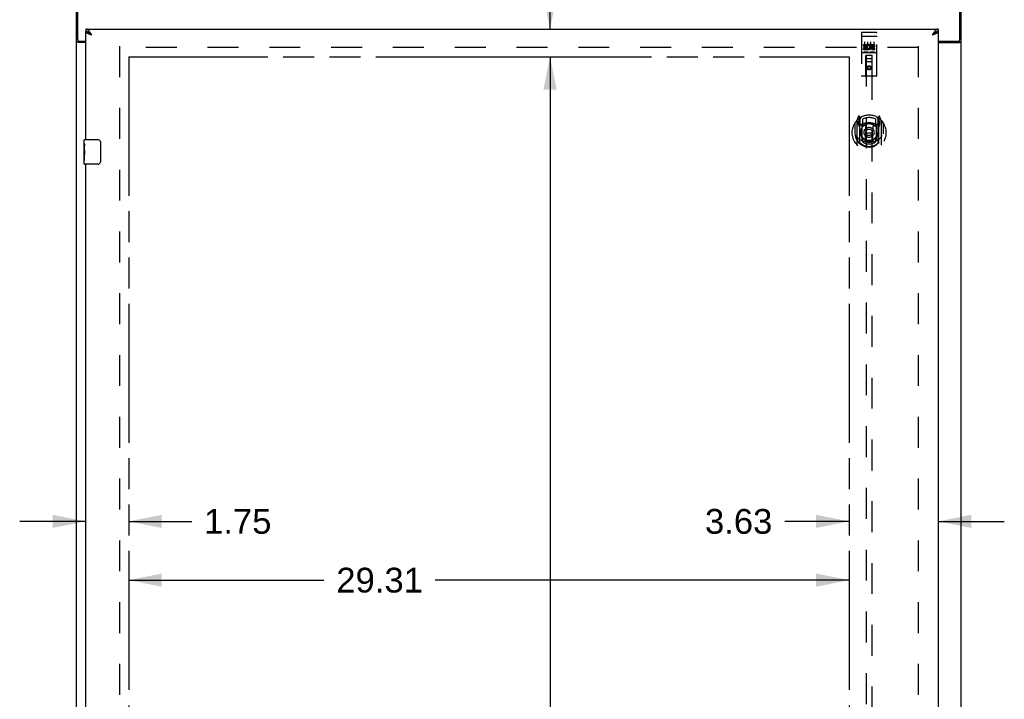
# Model space of a CAD drawing. Header units: inches. Extents: x 0 to 229, y 0 to 148.
# Tile 4 of 11: x 69 to 109, y 70 to 98. Entities that reach past the tile are written whole.
import ezdxf

# ---------------------------------------------------------------- set-up
doc = ezdxf.new("R2010")
doc.units = ezdxf.units.IN
doc.header["$LTSCALE"] = 12.573106
doc.header["$MEASUREMENT"] = 0
doc.linetypes.add('HIDDEN', pattern=[0.2, 0.1, -0.1])
doc.linetypes.add('PHANTOM', pattern=[0.8, 0.45, -0.05, 0.1, -0.05, 0.1, -0.05])
doc.layers.get('0').update_dxf_attribs({"linetype": 'CONTINUOUS'})
for name, color, linetype in [('02___PRT_ALL_AXES', 7, 'CONTINUOUS'), ('AVAILABLE_DOOR_SPACE', 7, 'CONTINUOUS'), ('DEFAULT_2', 8, 'HIDDEN'), ('DIMENSIONS', 7, 'CONTINUOUS')]:
    doc.layers.add(name, color=color, linetype=linetype)
doc.styles.get("Standard").update_dxf_attribs({"font": 'arial.ttf'})
doc.dimstyles.new('DIMSTYLE_2', dxfattribs={"dimtxt": 1.008538, "dimasz": 1.344717, "dimexe": 0.09, "dimexo": 0.07, "dimgap": 0.0375, "dimtad": 0, "dimtih": 1, "dimtoh": 1, "dimzin": 4, "dimdsep": 46, "dimtxsty": 'Standard', "dimblk": '_FILLED', "dimblk1": '_FILLED', "dimblk2": '_FILLED', "dimcen": 0.09, "dimazin": 1, "dimtfac": 1, "dimtdec": 3, "dimtofl": 0, "dimtmove": 0, "dimatfit": 3, "dimldrblk": '_FILLED', "dimfxl": 1, "dimtolj": 1, "dimtzin": 4, "dimarcsym": 0})

# ---------------------------------------------------------------- blocks, each defined once
blk = doc.blocks.new('_FILLED')
at = {"color": 0, "linetype": 'ByBlock'}
blk.add_solid([(0, 0), (-1, 0.2), (-1, -0.2)], dxfattribs=at)
blk = doc.blocks.new('*D11')
at = {"layer": 'DIMENSIONS', "color": 2, "linetype": 'Continuous'}
for p, q in [((71.959, 77.451), (69.27, 77.451)), ((73.709, 77.451), (76.27, 77.451))]:
    blk.add_line(p, q, dxfattribs=at)
at = {"layer": 'DIMENSIONS', "color": 2, "linetype": 'Continuous', "xscale": 1.3447171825, "yscale": 1.3447171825, "zscale": 1.3447171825}
blk.add_blockref('_FILLED', (71.959, 77.451), dxfattribs=at)
at = {"layer": 'DIMENSIONS', "color": 2, "linetype": 'Continuous', "xscale": 1.3447171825, "yscale": 1.3447171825, "zscale": 1.3447171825, "rotation": 180}
blk.add_blockref('_FILLED', (73.709, 77.451), dxfattribs=at)
at = {"layer": 'DIMENSIONS', "color": 2, "linetype": 'Continuous', "insert": (76.774, 77.955), "char_height": 1.0085, "width": 2.74067, "attachment_point": 1, "line_spacing_factor": 0.9}
blk.add_mtext('1.75', dxfattribs=at)
blk = doc.blocks.new('*D12')
at = {"layer": 'DIMENSIONS', "color": 2, "linetype": 'Continuous'}
for p, q in [((73.709, 75.06), (81.65, 75.06)), ((103.022, 75.06), (86.183, 75.06))]:
    blk.add_line(p, q, dxfattribs=at)
at = {"layer": 'DIMENSIONS', "color": 2, "linetype": 'Continuous', "xscale": 1.3447171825, "yscale": 1.3447171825, "zscale": 1.3447171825, "rotation": 180}
blk.add_blockref('_FILLED', (73.709, 75.06), dxfattribs=at)
at = {"layer": 'DIMENSIONS', "color": 2, "linetype": 'Continuous', "xscale": 1.3447171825, "yscale": 1.3447171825, "zscale": 1.3447171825}
blk.add_blockref('_FILLED', (103.022, 75.06), dxfattribs=at)
at = {"layer": 'DIMENSIONS', "color": 2, "linetype": 'Continuous', "insert": (83.916, 75.564), "char_height": 1.0085, "width": 3.52426, "attachment_point": 2, "line_spacing_factor": 0.9}
blk.add_mtext('29.31', dxfattribs=at)
blk = doc.blocks.new('*D13')
at = {"layer": 'DIMENSIONS', "color": 2, "linetype": 'Continuous'}
for p, q in [((103.022, 77.451), (100.401, 77.451)), ((106.647, 77.451), (109.336, 77.451))]:
    blk.add_line(p, q, dxfattribs=at)
at = {"layer": 'DIMENSIONS', "color": 2, "linetype": 'Continuous', "xscale": 1.3447171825, "yscale": 1.3447171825, "zscale": 1.3447171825}
blk.add_blockref('_FILLED', (103.022, 77.451), dxfattribs=at)
at = {"layer": 'DIMENSIONS', "color": 2, "linetype": 'Continuous', "xscale": 1.3447171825, "yscale": 1.3447171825, "zscale": 1.3447171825, "rotation": 180}
blk.add_blockref('_FILLED', (106.647, 77.451), dxfattribs=at)
at = {"layer": 'DIMENSIONS', "color": 2, "linetype": 'Continuous', "insert": (99.897, 77.955), "char_height": 1.0085, "width": 2.74067, "attachment_point": 3, "line_spacing_factor": 0.9}
blk.add_mtext('3.63', dxfattribs=at)
blk = doc.blocks.new('*D14')
at = {"layer": 'DIMENSIONS', "color": 2, "linetype": 'Continuous'}
for p, q in [((90.85, 97.49), (90.85, 101.757)), ((90.85, 101.757), (92.026, 101.757)), ((90.85, 96.365), (90.85, 93.675))]:
    blk.add_line(p, q, dxfattribs=at)
at = {"layer": 'DIMENSIONS', "color": 2, "linetype": 'Continuous', "xscale": 1.3447171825, "yscale": 1.3447171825, "zscale": 1.3447171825}
for p, rotation in [((90.85, 97.49), 270), ((90.85, 96.365), 90)]:
    blk.add_blockref('_FILLED', p, dxfattribs=dict(at, rotation=rotation))
at = {"layer": 'DIMENSIONS', "color": 2, "linetype": 'Continuous', "insert": (92.531, 102.261), "char_height": 1.0085, "width": 2.74067, "attachment_point": 1, "line_spacing_factor": 0.9}
blk.add_mtext('1.13', dxfattribs=at)
blk = doc.blocks.new('*D15')
at = {"layer": 'DIMENSIONS', "color": 2, "linetype": 'Continuous'}
for p, q in [((90.85, 96.365), (90.85, 54.588)), ((90.85, 18.115), (90.85, 52.571))]:
    blk.add_line(p, q, dxfattribs=at)
at = {"layer": 'DIMENSIONS', "color": 2, "linetype": 'Continuous', "xscale": 1.3447171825, "yscale": 1.3447171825, "zscale": 1.3447171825}
for p, rotation in [((90.85, 96.365), 90), ((90.85, 18.115), 270)]:
    blk.add_blockref('_FILLED', p, dxfattribs=dict(at, rotation=rotation))
at = {"layer": 'DIMENSIONS', "color": 2, "linetype": 'Continuous', "insert": (90.85, 54.084), "char_height": 1.0085, "width": 3.52426, "attachment_point": 2, "line_spacing_factor": 0.9}
blk.add_mtext('78.25', dxfattribs=at)

msp = doc.modelspace()

# ---------------------------------------------------------------- linework, layer by layer
at = {"color": 3, "linetype": 'Continuous'}
for p, q in [((71.636, 97.059), (71.636, 100.24)), ((107.532, 97.059), (107.532, 100.24)), ((71.584, 10.344), (71.584, 100.136)), ((107.584, 10.344), (107.584, 100.136)), ((71.959, 97.49), (106.647, 97.49)), ((71.959, 92.99), (71.959, 97.386)), ((106.647, 97.386), (106.647, 17.094)), ((71.696, 96.999), (71.959, 96.999)), ((106.647, 96.999), (107.472, 96.999)), ((71.959, 96.947), (71.654, 96.947)), ((106.647, 96.947), (107.514, 96.947)), ((71.959, 69.49), (71.959, 91.99))]:
    msp.add_line(p, q, dxfattribs=at)
at = {"color": 7, "linetype": 'Continuous'}
for p, q in [((71.959, 97.49), (71.959, 97.386)), ((106.647, 97.49), (106.647, 97.386)), ((71.688, 96.988), (71.584, 96.988)), ((71.688, 96.988), (71.688, 97)), ((72.082, 97.344), (72.071, 97.351)), ((106.546, 97.357), (106.535, 97.351)), ((107.48, 97), (107.48, 96.988)), ((107.48, 96.988), (107.584, 96.988)), ((71.899, 92.829), (71.899, 92.975)), ((71.914, 92.99), (72.454, 92.99)), ((71.899, 92.571), (71.899, 92.605)), ((72.554, 92.89), (72.554, 92.09)), ((71.899, 92.374), (71.899, 92.406)), ((71.899, 92.005), (71.899, 92.144)), ((72.454, 91.99), (71.914, 91.99))]:
    msp.add_line(p, q, dxfattribs=at)
at = {"color": 3, "linetype": 'Continuous'}
for points in [[(72.116, 97.377), (72.105, 97.391), (72.094, 97.405), (72.082, 97.418), (72.071, 97.43), (72.06, 97.441), (72.049, 97.451), (72.038, 97.46), (72.026, 97.468), (72.015, 97.474), (72.004, 97.48), (71.993, 97.484), (71.982, 97.487), (71.97, 97.489), (71.959, 97.49)], [(72.069, 97.297), (72.056, 97.303), (72.043, 97.309), (72.031, 97.315), (72.02, 97.32), (72.01, 97.326), (72.001, 97.332), (71.992, 97.338), (71.985, 97.344), (71.978, 97.35), (71.972, 97.356), (71.968, 97.362), (71.964, 97.368), (71.961, 97.374), (71.96, 97.38), (71.959, 97.386)], [(72.206, 97.243), (72.194, 97.261), (72.183, 97.278), (72.172, 97.296), (72.161, 97.313), (72.15, 97.329), (72.138, 97.346), (72.127, 97.361), (72.116, 97.377)], [(106.501, 97.391), (106.49, 97.377), (106.479, 97.361), (106.467, 97.346), (106.456, 97.329), (106.445, 97.313), (106.434, 97.296), (106.423, 97.278), (106.411, 97.261), (106.4, 97.243)], [(106.647, 97.49), (106.635, 97.489), (106.624, 97.487), (106.613, 97.484), (106.602, 97.48), (106.591, 97.474), (106.579, 97.468), (106.568, 97.46), (106.557, 97.451), (106.546, 97.441), (106.535, 97.43), (106.523, 97.418), (106.512, 97.405), (106.501, 97.391)], [(106.647, 97.386), (106.646, 97.38), (106.645, 97.374), (106.642, 97.368), (106.638, 97.362), (106.634, 97.356), (106.628, 97.35), (106.621, 97.344), (106.614, 97.338), (106.605, 97.332), (106.596, 97.326), (106.586, 97.32), (106.575, 97.315), (106.563, 97.309), (106.55, 97.303)], [(71.628, 96.959), (71.62, 96.962), (71.616, 96.963), (71.612, 96.965), (71.608, 96.966), (71.605, 96.967), (71.602, 96.969), (71.599, 96.97), (71.596, 96.972), (71.593, 96.973), (71.591, 96.975), (71.589, 96.977), (71.588, 96.978), (71.586, 96.98), (71.586, 96.982), (71.585, 96.984), (71.584, 96.986), (71.584, 96.988)], [(72.206, 97.243), (72.19, 97.249), (72.174, 97.255), (72.158, 97.261), (72.142, 97.267), (72.126, 97.273), (72.111, 97.279), (72.097, 97.285), (72.082, 97.291), (72.069, 97.297)], [(106.55, 97.303), (106.537, 97.297), (106.523, 97.291), (106.509, 97.285), (106.495, 97.279), (106.479, 97.273), (106.464, 97.267), (106.448, 97.261), (106.432, 97.255), (106.416, 97.249), (106.4, 97.243)], [(107.514, 96.947), (107.516, 96.949), (107.519, 96.95), (107.522, 96.952), (107.525, 96.953), (107.529, 96.955), (107.532, 96.956), (107.536, 96.958), (107.541, 96.959), (107.549, 96.962)], [(107.549, 96.962), (107.553, 96.963), (107.556, 96.965), (107.56, 96.966), (107.563, 96.967), (107.567, 96.969), (107.569, 96.97), (107.572, 96.972), (107.575, 96.973), (107.577, 96.975), (107.579, 96.977), (107.581, 96.978), (107.582, 96.98), (107.583, 96.982), (107.584, 96.984), (107.584, 96.986), (107.584, 96.988)], [(71.654, 96.947), (71.652, 96.949), (71.649, 96.95), (71.647, 96.952), (71.643, 96.953), (71.64, 96.955), (71.636, 96.956), (71.632, 96.958), (71.628, 96.959)]]:
    msp.add_lwpolyline(points, dxfattribs=at)
at = {"color": 7, "linetype": 'Continuous'}
for points in [[(72.071, 97.351), (72.06, 97.357), (72.049, 97.363), (72.038, 97.368), (72.026, 97.373), (72.015, 97.377), (72.004, 97.38), (71.993, 97.383), (71.982, 97.384), (71.97, 97.385), (71.959, 97.386)], [(106.647, 97.386), (106.635, 97.385), (106.624, 97.384), (106.613, 97.383), (106.602, 97.38), (106.591, 97.377), (106.579, 97.373), (106.568, 97.368), (106.557, 97.363), (106.546, 97.357)], [(71.703, 96.973), (71.701, 96.974), (71.699, 96.976), (71.696, 96.977), (71.694, 96.979), (71.692, 96.98), (71.691, 96.982), (71.69, 96.983), (71.689, 96.985), (71.688, 96.986), (71.688, 96.988)], [(71.729, 96.947), (71.729, 96.949), (71.728, 96.952), (71.728, 96.954), (71.727, 96.955), (71.726, 96.957), (71.725, 96.959), (71.724, 96.961), (71.722, 96.962), (71.72, 96.964), (71.718, 96.965), (71.716, 96.967), (71.713, 96.968), (71.711, 96.969), (71.709, 96.971), (71.703, 96.973)], [(72.206, 97.243), (72.195, 97.25), (72.183, 97.258), (72.172, 97.265), (72.162, 97.272), (72.151, 97.279), (72.141, 97.286), (72.131, 97.293), (72.122, 97.3), (72.113, 97.307), (72.105, 97.315), (72.097, 97.322), (72.09, 97.329), (72.084, 97.336), (72.079, 97.343), (72.075, 97.349)], [(72.206, 97.243), (72.194, 97.253), (72.183, 97.264), (72.172, 97.274), (72.161, 97.283), (72.15, 97.293), (72.138, 97.302), (72.127, 97.312), (72.116, 97.32), (72.105, 97.329), (72.094, 97.337), (72.082, 97.344)], [(106.535, 97.351), (106.523, 97.344), (106.512, 97.337), (106.501, 97.329), (106.49, 97.32), (106.479, 97.312), (106.467, 97.302), (106.456, 97.293), (106.445, 97.283), (106.434, 97.274), (106.423, 97.264), (106.411, 97.253), (106.4, 97.243)], [(106.531, 97.349), (106.527, 97.343), (106.522, 97.336), (106.515, 97.329), (106.509, 97.322), (106.501, 97.315), (106.493, 97.307), (106.484, 97.3), (106.475, 97.293), (106.465, 97.286), (106.455, 97.279), (106.444, 97.272), (106.433, 97.265), (106.422, 97.258), (106.411, 97.25), (106.4, 97.243)], [(107.44, 96.947), (107.44, 96.949), (107.44, 96.952), (107.441, 96.954), (107.441, 96.955), (107.442, 96.957), (107.443, 96.959), (107.445, 96.961), (107.447, 96.962), (107.448, 96.964), (107.451, 96.965), (107.453, 96.967), (107.455, 96.968), (107.457, 96.969), (107.46, 96.971)], [(107.46, 96.971), (107.465, 96.973), (107.467, 96.974), (107.47, 96.976), (107.472, 96.977), (107.474, 96.979), (107.476, 96.98), (107.478, 96.982), (107.479, 96.983), (107.48, 96.985), (107.48, 96.986), (107.48, 96.988)], [(72.547, 92.926), (72.549, 92.92), (72.551, 92.914), (72.552, 92.908), (72.553, 92.902), (72.554, 92.896), (72.554, 92.89)], [(72.554, 92.09), (72.554, 92.083), (72.553, 92.077), (72.552, 92.071), (72.551, 92.065), (72.549, 92.059), (72.547, 92.054)]]:
    msp.add_lwpolyline(points, dxfattribs=at)
at = {"color": 3, "linetype": 'Continuous'}
for centre, start, end in [((71.696, 97.059), 180, 270), ((107.472, 97.059), 270, 360)]:
    msp.add_arc(centre, 0.06, start, end, dxfattribs=at)
at = {"color": 7, "linetype": 'Continuous'}
for centre, radius, start, end in [((71.914, 92.975), 0.015, 90, 180), ((72.454, 92.89), 0.1, 21.1999, 90), ((71.914, 92.005), 0.015, 180, 270), ((72.454, 92.09), 0.1, 270, 338.7946)]:
    msp.add_arc(centre, radius, start, end, dxfattribs=at)
at = {"layer": '02___PRT_ALL_AXES', "color": 8, "linetype": 'HIDDEN'}
for p, q in [((103.552, 97.357), (104.117, 97.357)), ((103.602, 96.822), (103.602, 96.865)), ((103.602, 96.865), (103.758, 96.865)), ((103.602, 96.822), (103.716, 96.822)), ((103.602, 96.651), (103.602, 96.694)), ((103.602, 96.694), (103.716, 96.694)), ((103.602, 96.651), (103.758, 96.651)), ((103.624, 96.737), (103.624, 96.78)), ((103.624, 96.78), (103.716, 96.78)), ((103.624, 96.737), (103.716, 96.737)), ((103.716, 96.78), (103.716, 96.822)), ((103.716, 96.694), (103.716, 96.737)), ((103.758, 96.687), (103.758, 96.865)), ((103.758, 96.687), (103.771, 96.705)), ((103.758, 96.651), (103.758, 96.664)), ((103.762, 96.662), (103.758, 96.664)), ((103.783, 96.816), (103.766, 96.856)), ((103.915, 96.822), (103.915, 96.865)), ((103.915, 96.865), (104.007, 96.865)), ((103.915, 96.822), (104.007, 96.822)), ((103.975, 96.737), (104.021, 96.737)), ((103.979, 96.778), (104.007, 96.778)), ((103.979, 96.694), (104.071, 96.694)), ((103.979, 96.651), (104.071, 96.651)), ((104.071, 96.651), (104.071, 96.694)), ((103.552, 96.529), (104.117, 96.529))]:
    msp.add_line(p, q, dxfattribs=at)
at = {"layer": '02___PRT_ALL_AXES', "color": 7, "linetype": 'Continuous'}
for p, q in [((71.899, 92.829), (71.899, 92.975)), ((71.899, 92.571), (71.899, 92.828)), ((71.905, 92.773), (71.899, 92.773)), ((71.899, 92.605), (71.906, 92.605)), ((71.899, 92.005), (71.899, 92.569)), ((71.906, 92.605), (71.906, 92.741)), ((71.901, 92.542), (71.899, 92.542)), ((71.899, 92.41), (71.905, 92.41)), ((71.899, 92.374), (71.906, 92.374)), ((71.899, 92.311), (71.906, 92.311)), ((71.901, 92.544), (71.902, 92.522)), ((71.906, 92.144), (71.906, 92.374)), ((71.899, 92.144), (71.906, 92.144))]:
    msp.add_line(p, q, dxfattribs=at)
for points in [[(71.899, 92.829), (71.899, 92.825), (71.9, 92.821), (71.9, 92.815), (71.902, 92.802)], [(71.899, 92.571), (71.899, 92.563), (71.9, 92.554), (71.901, 92.544)], [(71.902, 92.802), (71.903, 92.795), (71.904, 92.786), (71.905, 92.778)], [(71.905, 92.778), (71.905, 92.769), (71.906, 92.76), (71.906, 92.751), (71.906, 92.741)], [(71.902, 92.522), (71.903, 92.51), (71.904, 92.498), (71.905, 92.486), (71.906, 92.473), (71.906, 92.461), (71.906, 92.448), (71.906, 92.435), (71.906, 92.422), (71.905, 92.41), (71.904, 92.397), (71.903, 92.385)]]:
    msp.add_lwpolyline(points, dxfattribs=at)
at = {"layer": '02___PRT_ALL_AXES', "color": 8, "linetype": 'HIDDEN'}
msp.add_circle((103.834, 95.912), 0.085, dxfattribs=at)
for centre, radius, start, end in [((103.808, 96.758), 0.107, 244.2636, 113.4027), ((103.808, 96.758), 0.0639, 234.8895, 113.4026), ((103.979, 96.715), 0.0635, 90, 270), ((103.979, 96.716), 0.0219, 100.307, 270), ((104.007, 96.8), 0.0644, 282.2995, 90.0775), ((104.007, 96.8), 0.0219, 269.9011, 90)]:
    msp.add_arc(centre, radius, start, end, dxfattribs=at)
at = {"layer": '02___PRT_ALL_AXES', "color": 7, "linetype": 'Continuous'}
msp.add_ellipse((72.162, 92.406), major_axis=(0.263, 0), ratio=0.432808, start_param=3.141593, end_param=3.321581, dxfattribs=at)
at = {"layer": 'AVAILABLE_DOOR_SPACE', "color": 4, "linetype": 'PHANTOM'}
for p, q in [((73.709, 96.365), (73.709, 18.115)), ((73.709, 96.365), (89.288, 96.365)), ((89.288, 96.365), (89.288, 96.361)), ((89.288, 96.361), (89.318, 96.361)), ((89.318, 96.361), (89.318, 96.365)), ((89.318, 96.365), (103.022, 96.365)), ((103.022, 96.365), (103.022, 58.115))]:
    msp.add_line(p, q, dxfattribs=at)
at = {"layer": 'DEFAULT_2', "color": 8, "linetype": 'HIDDEN'}
for p, q in [((103.522, 97.327), (103.522, 95.602)), ((103.538, 97.199), (103.538, 97.198)), ((103.539, 97.199), (103.538, 97.199)), ((103.54, 97.199), (103.539, 97.199)), ((103.541, 97.199), (103.54, 97.199)), ((103.541, 97.199), (103.541, 97.199)), ((103.542, 97.199), (103.541, 97.199)), ((103.543, 97.199), (103.542, 97.199)), ((103.544, 97.199), (103.543, 97.199)), ((103.545, 97.199), (103.544, 97.199)), ((103.545, 97.199), (103.545, 97.199)), ((103.546, 97.199), (103.545, 97.199)), ((103.547, 97.199), (103.546, 97.199)), ((103.548, 97.199), (103.547, 97.199)), ((103.549, 97.199), (103.548, 97.199)), ((103.55, 97.199), (103.549, 97.199)), ((103.55, 97.199), (103.55, 97.199)), ((103.551, 97.199), (103.55, 97.199)), ((103.551, 97.199), (104.117, 97.199)), ((103.617, 97.357), (103.802, 97.357)), ((103.647, 96.966), (103.647, 96.66)), ((103.772, 96.966), (103.772, 96.66)), ((103.867, 97.357), (104.052, 97.357)), ((103.897, 96.966), (103.897, 96.66)), ((104.022, 96.966), (104.022, 96.66)), ((104.117, 97.199), (104.118, 97.199)), ((104.118, 97.199), (104.118, 97.199)), ((104.118, 97.199), (104.119, 97.199)), ((104.119, 97.199), (104.12, 97.199)), ((104.12, 97.199), (104.121, 97.199)), ((104.121, 97.199), (104.122, 97.199)), ((104.122, 97.199), (104.123, 97.199)), ((104.123, 97.199), (104.123, 97.199)), ((104.123, 97.199), (104.124, 97.199)), ((104.124, 97.199), (104.125, 97.199)), ((104.125, 97.199), (104.126, 97.199)), ((104.126, 97.199), (104.127, 97.199)), ((104.127, 97.199), (104.127, 97.199)), ((104.127, 97.199), (104.128, 97.199)), ((104.128, 97.199), (104.129, 97.199)), ((104.129, 97.199), (104.13, 97.199)), ((104.147, 95.602), (104.147, 97.327)), ((73.334, 96.792), (73.334, 17.688)), ((105.834, 96.74), (73.334, 96.74)), ((105.834, 96.792), (105.834, 17.688)), ((103.552, 96.529), (104.117, 96.529)), ((103.795, 96.545), (103.623, 96.545)), ((103.704, 95.602), (103.708, 96.412)), ((103.962, 96.162), (103.707, 96.162)), ((103.709, 96.412), (103.708, 96.412)), ((103.709, 96.412), (103.709, 59.411)), ((103.959, 96.412), (103.709, 96.412)), ((103.749, 96.287), (103.919, 96.287)), ((104.045, 96.545), (103.873, 96.545)), ((103.959, 59.411), (103.959, 96.412)), ((103.961, 96.412), (103.959, 96.412)), ((103.964, 95.602), (103.961, 96.412)), ((103.834, 95.984), (103.772, 95.948)), ((103.772, 95.948), (103.772, 95.876)), ((103.772, 95.948), (103.782, 95.942)), ((103.772, 95.876), (103.782, 95.882)), ((103.772, 95.876), (103.834, 95.84)), ((103.834, 95.973), (103.782, 95.942)), ((103.782, 95.942), (103.782, 95.882)), ((103.782, 95.882), (103.834, 95.851)), ((103.834, 95.984), (103.834, 95.973)), ((103.897, 95.948), (103.834, 95.984)), ((103.887, 95.942), (103.834, 95.973)), ((103.834, 95.851), (103.887, 95.882)), ((103.834, 95.84), (103.897, 95.876)), ((103.834, 95.84), (103.834, 95.851)), ((103.897, 95.948), (103.887, 95.942)), ((103.887, 95.882), (103.887, 95.942)), ((103.897, 95.876), (103.887, 95.882)), ((103.897, 95.876), (103.897, 95.948)), ((104.117, 95.572), (103.552, 95.572)), ((103.409, 93.938), (103.339, 93.763)), ((103.431, 93.858), (103.43, 93.858)), ((103.43, 93.858), (103.43, 93.858)), ((103.43, 93.858), (103.43, 93.858)), ((103.452, 93.855), (103.437, 93.935)), ((103.452, 92.838), (103.452, 93.855)), ((103.459, 93.807), (103.529, 93.916)), ((103.459, 92.863), (103.459, 93.866)), ((103.462, 93.842), (103.462, 93.634)), ((103.559, 93.82), (103.559, 93.567)), ((104.109, 93.567), (104.109, 93.82)), ((104.139, 93.916), (104.209, 93.807)), ((104.207, 93.634), (104.207, 93.842)), ((104.209, 92.863), (104.209, 93.866)), ((104.231, 93.935), (104.217, 93.855)), ((104.217, 93.855), (104.217, 92.838)), ((104.238, 93.858), (104.234, 93.861)), ((104.33, 93.763), (104.26, 93.938)), ((103.252, 93.656), (103.252, 93.268)), ((103.259, 93.679), (103.259, 93.222)), ((103.334, 93.752), (103.334, 92.785)), ((103.392, 93.747), (103.392, 93.597)), ((103.459, 93.747), (103.392, 93.747)), ((103.392, 93.597), (103.452, 93.597)), ((103.4, 93.74), (103.429, 93.694)), ((103.552, 93.596), (103.479, 93.596)), ((103.482, 93.614), (103.548, 93.614)), ((103.552, 92.955), (103.552, 93.586)), ((103.671, 93.612), (103.702, 93.268)), ((103.997, 93.612), (103.967, 93.268)), ((104.189, 93.596), (104.117, 93.596)), ((104.117, 93.586), (104.117, 92.955)), ((104.121, 93.614), (104.187, 93.614)), ((104.277, 93.747), (104.209, 93.747)), ((104.217, 93.597), (104.277, 93.597)), ((104.239, 93.694), (104.268, 93.74)), ((104.277, 93.597), (104.277, 93.747)), ((104.334, 92.785), (104.334, 93.752)), ((104.409, 93.679), (104.409, 93.222)), ((104.417, 93.268), (104.417, 93.656)), ((103.252, 93.268), (103.267, 93.268)), ((103.259, 93.222), (103.259, 93.219)), ((103.559, 93.006), (103.559, 92.903)), ((103.672, 92.929), (103.702, 93.268)), ((103.702, 93.268), (103.967, 93.268)), ((103.997, 92.929), (103.967, 93.268)), ((104.109, 92.903), (104.109, 93.006)), ((104.417, 93.268), (104.402, 93.268)), ((104.409, 93.222), (104.409, 93.219))]:
    msp.add_line(p, q, dxfattribs=at)
for points in [[(103.538, 97.198), (103.537, 97.198), (103.537, 97.198), (103.536, 97.198), (103.536, 97.198), (103.536, 97.198), (103.535, 97.198), (103.535, 97.198), (103.535, 97.198), (103.534, 97.198), (103.534, 97.198), (103.534, 97.198), (103.533, 97.198), (103.533, 97.198), (103.533, 97.198), (103.532, 97.198), (103.532, 97.197), (103.532, 97.197), (103.531, 97.197), (103.531, 97.197), (103.531, 97.197), (103.53, 97.197), (103.53, 97.197), (103.53, 97.197), (103.53, 97.197), (103.529, 97.197), (103.529, 97.197), (103.529, 97.197), (103.529, 97.197), (103.528, 97.196), (103.528, 97.196), (103.528, 97.196), (103.527, 97.196), (103.527, 97.196), (103.527, 97.196), (103.527, 97.196), (103.527, 97.196), (103.526, 97.196), (103.526, 97.196), (103.526, 97.196), (103.526, 97.196), (103.525, 97.195), (103.525, 97.195), (103.525, 97.195), (103.525, 97.195), (103.525, 97.195), (103.524, 97.195), (103.524, 97.195), (103.524, 97.195), (103.524, 97.195), (103.524, 97.195), (103.524, 97.194), (103.524, 97.194), (103.523, 97.194), (103.523, 97.194), (103.523, 97.194), (103.523, 97.194), (103.523, 97.194), (103.523, 97.194), (103.523, 97.194), (103.523, 97.194), (103.522, 97.194), (103.522, 97.193), (103.522, 97.193), (103.522, 97.193), (103.522, 97.193), (103.522, 97.193), (103.522, 97.193), (103.522, 97.193), (103.522, 97.193), (103.522, 97.193), (103.522, 97.192), (103.522, 97.192), (103.522, 97.192), (103.522, 97.192), (103.522, 97.192), (103.522, 97.192), (103.522, 97.192)], [(104.13, 97.199), (104.13, 97.198), (104.131, 97.198), (104.131, 97.198), (104.132, 97.198), (104.132, 97.198), (104.132, 97.198), (104.133, 97.198), (104.133, 97.198), (104.133, 97.198), (104.134, 97.198), (104.134, 97.198), (104.134, 97.198), (104.135, 97.198), (104.135, 97.198), (104.135, 97.198), (104.136, 97.198), (104.136, 97.198), (104.136, 97.197), (104.137, 97.197), (104.137, 97.197), (104.137, 97.197), (104.138, 97.197), (104.138, 97.197), (104.138, 97.197), (104.139, 97.197), (104.139, 97.197), (104.139, 97.197), (104.139, 97.197), (104.14, 97.197), (104.14, 97.197), (104.14, 97.196), (104.14, 97.196), (104.141, 97.196), (104.141, 97.196), (104.141, 97.196), (104.141, 97.196), (104.142, 97.196), (104.142, 97.196), (104.142, 97.196), (104.142, 97.196), (104.143, 97.196), (104.143, 97.196), (104.143, 97.195), (104.143, 97.195), (104.143, 97.195), (104.144, 97.195), (104.144, 97.195), (104.144, 97.195), (104.144, 97.195), (104.144, 97.195), (104.144, 97.195), (104.145, 97.195), (104.145, 97.194), (104.145, 97.194), (104.145, 97.194), (104.145, 97.194), (104.145, 97.194), (104.145, 97.194), (104.146, 97.194), (104.146, 97.194), (104.146, 97.194), (104.146, 97.194), (104.146, 97.194), (104.146, 97.193), (104.146, 97.193), (104.146, 97.193), (104.146, 97.193), (104.146, 97.193), (104.146, 97.193), (104.146, 97.193), (104.147, 97.193), (104.147, 97.193), (104.147, 97.192), (104.147, 97.192), (104.147, 97.192), (104.147, 97.192), (104.147, 97.192), (104.147, 97.192), (104.147, 97.192)], [(103.623, 96.545), (103.623, 96.545), (103.623, 96.545), (103.623, 96.545), (103.622, 96.545), (103.622, 96.545), (103.622, 96.545), (103.622, 96.545), (103.622, 96.545), (103.621, 96.545), (103.621, 96.545), (103.621, 96.545), (103.621, 96.545), (103.621, 96.545), (103.621, 96.545), (103.62, 96.545), (103.62, 96.545), (103.62, 96.545), (103.62, 96.546), (103.62, 96.546), (103.62, 96.546), (103.62, 96.546), (103.619, 96.546), (103.619, 96.546), (103.619, 96.546), (103.619, 96.546), (103.619, 96.546), (103.619, 96.546), (103.619, 96.546), (103.618, 96.546), (103.618, 96.546), (103.618, 96.546), (103.618, 96.546), (103.618, 96.546), (103.618, 96.546), (103.618, 96.546), (103.618, 96.546), (103.618, 96.546), (103.617, 96.546), (103.617, 96.546), (103.617, 96.546), (103.617, 96.546), (103.617, 96.546), (103.617, 96.546), (103.617, 96.546), (103.617, 96.546), (103.617, 96.546)], [(103.802, 96.546), (103.802, 96.546), (103.802, 96.546), (103.801, 96.546), (103.801, 96.546), (103.801, 96.546), (103.801, 96.546), (103.801, 96.546), (103.801, 96.546), (103.801, 96.546), (103.801, 96.546), (103.801, 96.546), (103.801, 96.546), (103.8, 96.546), (103.8, 96.546), (103.8, 96.546), (103.8, 96.546), (103.8, 96.546), (103.8, 96.546), (103.8, 96.546), (103.8, 96.546), (103.799, 96.546), (103.799, 96.546), (103.799, 96.546), (103.799, 96.546), (103.799, 96.546), (103.799, 96.546), (103.799, 96.546), (103.798, 96.546), (103.798, 96.545), (103.798, 96.545), (103.798, 96.545), (103.798, 96.545), (103.798, 96.545), (103.797, 96.545), (103.797, 96.545), (103.797, 96.545), (103.797, 96.545), (103.797, 96.545), (103.797, 96.545), (103.796, 96.545), (103.796, 96.545), (103.796, 96.545), (103.796, 96.545), (103.796, 96.545), (103.795, 96.545)], [(103.873, 96.545), (103.873, 96.545), (103.873, 96.545), (103.873, 96.545), (103.872, 96.545), (103.872, 96.545), (103.872, 96.545), (103.872, 96.545), (103.872, 96.545), (103.871, 96.545), (103.871, 96.545), (103.871, 96.545), (103.871, 96.545), (103.871, 96.545), (103.871, 96.545), (103.87, 96.545), (103.87, 96.545), (103.87, 96.545), (103.87, 96.546), (103.87, 96.546), (103.87, 96.546), (103.87, 96.546), (103.869, 96.546), (103.869, 96.546), (103.869, 96.546), (103.869, 96.546), (103.869, 96.546), (103.869, 96.546), (103.869, 96.546), (103.868, 96.546), (103.868, 96.546), (103.868, 96.546), (103.868, 96.546), (103.868, 96.546), (103.868, 96.546), (103.868, 96.546), (103.868, 96.546), (103.868, 96.546), (103.867, 96.546), (103.867, 96.546), (103.867, 96.546), (103.867, 96.546), (103.867, 96.546), (103.867, 96.546), (103.867, 96.546), (103.867, 96.546), (103.867, 96.546)], [(104.052, 96.546), (104.052, 96.546), (104.052, 96.546), (104.051, 96.546), (104.051, 96.546), (104.051, 96.546), (104.051, 96.546), (104.051, 96.546), (104.051, 96.546), (104.051, 96.546), (104.051, 96.546), (104.051, 96.546), (104.051, 96.546), (104.05, 96.546), (104.05, 96.546), (104.05, 96.546), (104.05, 96.546), (104.05, 96.546), (104.05, 96.546), (104.05, 96.546), (104.05, 96.546), (104.049, 96.546), (104.049, 96.546), (104.049, 96.546), (104.049, 96.546), (104.049, 96.546), (104.049, 96.546), (104.049, 96.546), (104.048, 96.546), (104.048, 96.545), (104.048, 96.545), (104.048, 96.545), (104.048, 96.545), (104.048, 96.545), (104.047, 96.545), (104.047, 96.545), (104.047, 96.545), (104.047, 96.545), (104.047, 96.545), (104.047, 96.545), (104.046, 96.545), (104.046, 96.545), (104.046, 96.545), (104.046, 96.545), (104.046, 96.545), (104.045, 96.545)], [(103.302, 93.155), (103.305, 93.15), (103.308, 93.145), (103.311, 93.14), (103.314, 93.135), (103.316, 93.131), (103.319, 93.126), (103.322, 93.122), (103.324, 93.119), (103.327, 93.115), (103.33, 93.111), (103.332, 93.108), (103.334, 93.104), (103.337, 93.101), (103.339, 93.098), (103.341, 93.095), (103.343, 93.092), (103.346, 93.09), (103.348, 93.087), (103.35, 93.084), (103.352, 93.082), (103.354, 93.079), (103.356, 93.077), (103.358, 93.075), (103.36, 93.073), (103.362, 93.071), (103.363, 93.069), (103.365, 93.067), (103.367, 93.065), (103.369, 93.064), (103.37, 93.062), (103.372, 93.06), (103.374, 93.059), (103.375, 93.057), (103.377, 93.056), (103.378, 93.055), (103.38, 93.053)], [(104.289, 93.053), (104.29, 93.055), (104.292, 93.056), (104.293, 93.057), (104.295, 93.059), (104.296, 93.06), (104.298, 93.062), (104.3, 93.064), (104.301, 93.065), (104.303, 93.067), (104.305, 93.069), (104.307, 93.071), (104.309, 93.073), (104.311, 93.075), (104.312, 93.077), (104.314, 93.079), (104.316, 93.082), (104.319, 93.084), (104.321, 93.087), (104.323, 93.089), (104.325, 93.092), (104.327, 93.095), (104.329, 93.098), (104.332, 93.101), (104.334, 93.104), (104.336, 93.108), (104.339, 93.111), (104.341, 93.115), (104.344, 93.118), (104.347, 93.122), (104.349, 93.126), (104.352, 93.131), (104.355, 93.135), (104.358, 93.14), (104.361, 93.145), (104.364, 93.15), (104.367, 93.155)], [(104.022, 92.911), (104.017, 92.91), (104.011, 92.909), (104.006, 92.907), (104, 92.906), (103.995, 92.905), (103.99, 92.903), (103.984, 92.902), (103.979, 92.901), (103.973, 92.9), (103.968, 92.899), (103.962, 92.898), (103.957, 92.897), (103.951, 92.896), (103.946, 92.895), (103.94, 92.894), (103.935, 92.893), (103.929, 92.892), (103.924, 92.892), (103.918, 92.891), (103.912, 92.89), (103.907, 92.89), (103.901, 92.889), (103.896, 92.888), (103.89, 92.888), (103.885, 92.888), (103.879, 92.887), (103.873, 92.887), (103.868, 92.887), (103.862, 92.886), (103.857, 92.886), (103.851, 92.886), (103.845, 92.886), (103.84, 92.886), (103.834, 92.886), (103.829, 92.886), (103.823, 92.886), (103.817, 92.886), (103.812, 92.886), (103.806, 92.886), (103.801, 92.887), (103.795, 92.887), (103.789, 92.887), (103.784, 92.888), (103.778, 92.888), (103.773, 92.888), (103.767, 92.889), (103.762, 92.89), (103.756, 92.89), (103.75, 92.891), (103.745, 92.892), (103.739, 92.892), (103.734, 92.893), (103.728, 92.894), (103.723, 92.895), (103.717, 92.896), (103.712, 92.897), (103.706, 92.898), (103.701, 92.899), (103.695, 92.9), (103.69, 92.901), (103.684, 92.902), (103.679, 92.903), (103.673, 92.905), (103.668, 92.906), (103.662, 92.907), (103.657, 92.909), (103.652, 92.91), (103.646, 92.911)]]:
    msp.add_lwpolyline(points, dxfattribs=at)
for centre, radius in [((103.834, 95.912), 0.0845), ((103.834, 93.286), 0.35), ((103.834, 93.286), 0.335), ((103.834, 93.286), 0.205), ((103.834, 93.286), 0.133)]:
    msp.add_circle(centre, radius, dxfattribs=at)
for centre, radius, start, end in [((103.552, 97.327), 0.03, 90, 180), ((104.117, 97.327), 0.03, 0, 90), ((103.552, 96.499), 0.03, 90, 180), ((103.749, 96.372), 0.04, 90, 180), ((103.749, 96.327), 0.04, 180, 270), ((103.919, 96.372), 0.04, 0, 90), ((103.919, 96.327), 0.04, 270, 360), ((104.117, 96.499), 0.03, 0, 90), ((103.552, 95.602), 0.03, 180, 270), ((103.674, 95.602), 0.03, 270, 360), ((103.994, 95.602), 0.03, 180, 270), ((104.117, 95.602), 0.03, 270, 360), ((103.834, 93.268), 0.7, 125.5126, 54.4874), ((103.834, 93.286), 0.7, 35.2961, 144.7039), ((103.349, 93.752), 0.015, 135.0748, 180), ((103.423, 93.933), 0.015, 10, 158.1959), ((103.439, 93.822), 0.02, 0, 125.5126), ((103.442, 93.842), 0.02, 0, 125.2543), ((103.479, 93.866), 0.02, 121.4688, 179.9992), ((103.834, 93.286), 0.6, 62.7204, 117.2796), ((104.189, 93.866), 0.02, 0, 58.5295), ((104.227, 93.842), 0.02, 54.7457, 180), ((104.229, 93.822), 0.02, 54.4874, 180), ((104.246, 93.933), 0.015, 21.8041, 170), ((104.319, 93.752), 0.015, 0, 44.9252), ((103.279, 93.679), 0.02, 144.7039, 180), ((103.404, 93.742), 0.005, 90, 212.6792), ((103.834, 92.956), 0.7, 53.2319, 126.7681), ((103.271, 93.592), 0.188, 0, 32.6792), ((103.479, 93.616), 0.02, 180, 270), ((103.482, 93.634), 0.02, 180, 270), ((103.548, 93.634), 0.02, 270, 293.464), ((103.567, 93.586), 0.015, 112.9863, 180), ((103.834, 92.974), 0.7, 66.536, 113.464), ((103.589, 93.567), 0.03, 180, 311.1261), ((103.834, 93.286), 0.343, 48.8739, 131.1261), ((103.651, 93.611), 0.02, 5.0796, 105.6131), ((104.017, 93.611), 0.02, 74.3869, 174.9204), ((104.079, 93.567), 0.03, 228.8739, 360), ((104.102, 93.586), 0.015, 0, 67.0137), ((104.121, 93.634), 0.02, 246.536, 270), ((104.187, 93.634), 0.02, 270, 360), ((104.189, 93.616), 0.02, 270, 360), ((104.397, 93.592), 0.188, 147.3208, 180), ((104.264, 93.742), 0.005, 327.3208, 90), ((104.389, 93.679), 0.02, 0, 35.2961), ((103.834, 93.271), 0.583, 180.2464, 359.7536), ((103.279, 93.222), 0.02, 180, 187.6622), ((103.834, 93.296), 0.58, 187.6622, 352.3378), ((103.834, 93.586), 0.7, 229.529, 310.471), ((103.567, 92.955), 0.015, 180, 247.0137), ((103.589, 93.006), 0.03, 48.8739, 180), ((103.834, 93.286), 0.343, 228.8739, 311.1261), ((104.079, 93.006), 0.03, 0, 131.1261), ((104.102, 92.955), 0.015, 292.9863, 360), ((104.389, 93.222), 0.02, 352.3378, 360), ((103.349, 92.785), 0.015, 180, 224.9252), ((103.467, 92.838), 0.015, 180, 229.6413), ((103.479, 92.863), 0.02, 180, 230.6594), ((103.834, 93.296), 0.48, 235.0461, 304.9539), ((103.652, 92.931), 0.02, 254.4248, 354.9204), ((104.017, 92.931), 0.02, 185.0796, 285.5752), ((104.189, 92.863), 0.02, 309.3378, 359.9984), ((104.202, 92.838), 0.015, 310.3587, 360), ((104.319, 92.785), 0.015, 315.0748, 360)]:
    msp.add_arc(centre, radius, start, end, dxfattribs=at)

# ---------------------------------------------------------------- dimensions: what is measured, and where the dimension line sits
at = {"layer": 'DIMENSIONS', "color": 2, "linetype": 'Continuous'}
for base, p1, p2, angle, picture, middle in [((90.849718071, 97.489787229), (103.021702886, 96.364787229), (71.979202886, 97.489787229), 90, '*D14', (93.944631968, 101.751224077)), ((71.959, 77.451), (73.709, 96.365), (71.959, 70.697), 180, '*D11', (78.192, 77.445)), ((90.85, 18.115), (103.022, 96.365), (89.318, 18.115), 270, '*D15', (90.853, 53.574))]:
    dim = msp.add_linear_dim(base=base, p1=p1, p2=p2, angle=angle, dimstyle='DIMSTYLE_2', dxfattribs=at)
    dim.commit()
    dim.dimension.update_dxf_attribs({"geometry": picture, "text_midpoint": middle, "dimtype": 160})
for base, p1, p2, picture, middle in [((106.646702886, 77.450555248), (103.021702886, 96.364787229), (106.646702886, 97.365787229), '*D13', (98.525310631, 77.444933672)), ((103.022, 75.06), (73.709, 96.365), (103.022, 96.365), '*D12', (83.806, 75.054))]:
    dim = msp.add_linear_dim(base=base, p1=p1, p2=p2, dimstyle='DIMSTYLE_2', dxfattribs=at)
    dim.commit()
    dim.dimension.update_dxf_attribs({"geometry": picture, "text_midpoint": middle, "dimtype": 160})

doc.saveas('drawing.dxf')
